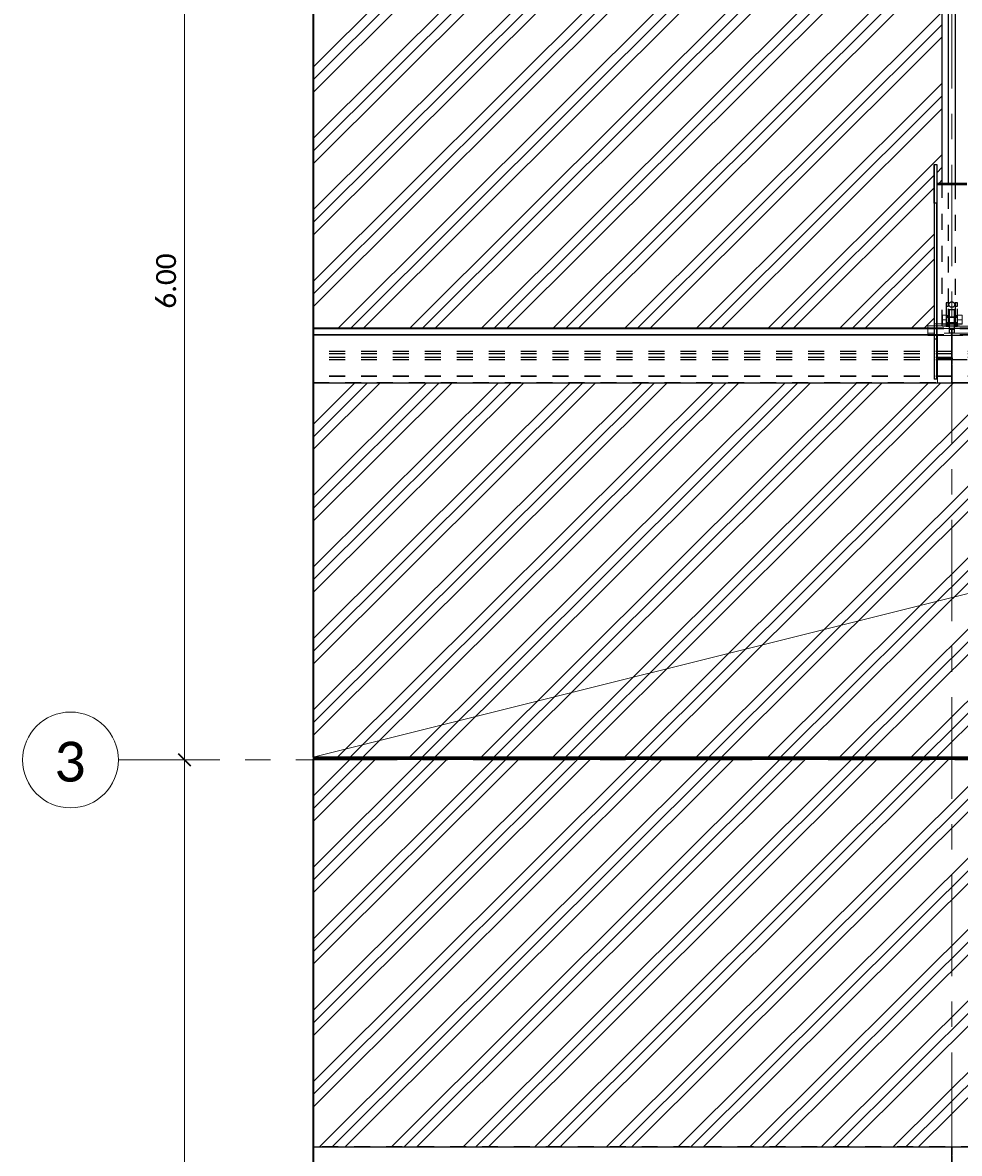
# Model space of a CAD drawing. Header units: metres. Extents: x -25 to 81, y -4 to 26.
# Tile 24 of 53: x 8.15 to 14.02, y 10.3 to 17.38. Entities that reach past the tile are written whole.
import ezdxf

# ---------------------------------------------------------------- set-up
doc = ezdxf.new("R2010")
doc.units = ezdxf.units.M
for name, pattern in [('Rasterlinie', [1.11125, 0.635, -0.15875, 0.15875, -0.15875]), ('Strich', [0.3175, 0.15875, -0.15875]), ('Verdeckt', [0.15, 0.1, -0.05])]:
    doc.linetypes.add(name, pattern=pattern)
for name, color, linetype, lineweight in [('_Verdeckte Linien_', 7, 'Strich', 18), ('A-ANNO-DIMS', 211, 'Continuous', 9), ('A-ANNO-DIMS-50', 211, 'Continuous', 9), ('A-DETL-THIN', 151, 'Continuous', 18), ('A-FLOR', 192, 'Continuous', 35), ('A-FLOR-PATT', 8, 'Continuous', 50), ('S-BEAM', 12, 'Continuous', 35), ('S-BEAM-HDLN', 1, 'Verdeckt', 25), ('S-COLS', 52, 'Continuous', 18), ('S-COLS-HDLN', 52, 'Verdeckt', 25), ('S-GRID', 1, 'Continuous', 9), ('S-GRID-IDEN', 1, 'Continuous', 9), ('Tragwerksverbindungen', 7, 'Continuous', 18)]:
    doc.layers.add(name, color=color, linetype=linetype, lineweight=lineweight)
doc.styles.add('Calibri', font='calibri.ttf', dxfattribs={"height": 0.25})
doc.styles.add('Calibri_2', font='calibri.ttf', dxfattribs={"height": 0.125})
doc.dimstyles.new('Bogen25', dxfattribs={"dimscale": 0.3048, "dimtxt": 0.147169, "dimasz": 0.246063, "dimexe": 0.328084, "dimexo": 0.328084, "dimgap": 0.016404, "dimtad": 1, "dimrnd": 0.001, "dimzin": 0, "dimdsep": 46, "dimtxsty": 'Calibri_2', "dimblk1": 'OBLIQUE', "dimblk2": 'OBLIQUE', "dimsah": 1, "dimcen": 0.09, "dimdle": 0.328084, "dimadec": 0, "dimazin": 0, "dimtfac": 1, "dimtdec": 4, "dimtix": 1, "dimtmove": 0, "dimatfit": 3, "dimfxl": 1, "dimtvp": 1, "dimtolj": 1, "dimtzin": 0, "dimlwd": 18, "dimlwe": 18, "dimarcsym": 2})

# ---------------------------------------------------------------- blocks, each defined once
blk = doc.blocks.new('FP_29-Dach _Draufsicht_')
at = {"layer": 'A-FLOR-PATT', "lineweight": 18}
for p, q in [((-1.4365, 17.1006), (2.4117, 20.9341)), ((-1.4365, 17.1006), (2.4117, 20.9341)), ((-1.4365, 17.0215), (2.4514, 20.8946)), ((-1.4365, 17.0215), (2.4514, 20.8946)), ((-1.4365, 16.9424), (2.4535, 20.8177)), ((-1.4365, 16.9424), (2.4535, 20.8177)), ((-1.4365, 16.6533), (2.5035, 20.5783)), ((-1.4365, 16.6533), (2.5035, 20.5783)), ((-1.4365, 16.5742), (2.5035, 20.4992)), ((-1.4365, 16.5742), (2.5035, 20.4992)), ((-1.4365, 16.4951), (2.5035, 20.4202)), ((-1.4365, 16.4951), (2.5035, 20.4202)), ((-1.4365, 16.206), (2.5035, 20.131)), ((-1.4365, 16.206), (2.5035, 20.131)), ((-1.4365, 16.1269), (2.5035, 20.0519)), ((-1.4365, 16.1269), (2.5035, 20.0519)), ((-1.4365, 16.0478), (2.5035, 19.9729)), ((-1.4365, 16.0478), (2.5035, 19.9729)), ((-1.4365, 15.7587), (2.5035, 19.6837)), ((-1.4365, 15.7587), (2.5035, 19.6837)), ((-1.4365, 15.6796), (2.5035, 19.6046)), ((-1.4365, 15.6796), (2.5035, 19.6046)), ((-1.4365, 15.6005), (2.5035, 19.5255)), ((-1.4365, 15.6005), (2.5035, 19.5255)), ((-1.2823, 15.4649), (2.5035, 19.2364)), ((-1.2823, 15.4649), (2.5035, 19.2364)), ((-1.203, 15.4649), (2.5035, 19.1573)), ((-1.203, 15.4649), (2.5035, 19.1573)), ((-1.1236, 15.4649), (2.5035, 19.0782)), ((-1.1236, 15.4649), (2.5035, 19.0782)), ((-0.8333, 15.4649), (2.5035, 18.7891)), ((-0.8333, 15.4649), (2.5035, 18.7891)), ((-0.7539, 15.4649), (2.5035, 18.71)), ((-0.7539, 15.4649), (2.5035, 18.71)), ((-0.6746, 15.4649), (2.5035, 18.6309)), ((-0.6746, 15.4649), (2.5035, 18.6309)), ((-0.3843, 15.4649), (2.5035, 18.3418)), ((-0.3843, 15.4649), (2.5035, 18.3418)), ((-0.3049, 15.4649), (2.5035, 18.2627)), ((-0.3049, 15.4649), (2.5035, 18.2627)), ((-0.2255, 15.4649), (2.5035, 18.1836)), ((-0.2255, 15.4649), (2.5035, 18.1836)), ((0.0647, 15.4649), (2.5035, 17.8945)), ((0.0647, 15.4649), (2.5035, 17.8945)), ((0.1441, 15.4649), (2.5035, 17.8154)), ((0.1441, 15.4649), (2.5035, 17.8154)), ((0.2235, 15.4649), (2.5035, 17.7363)), ((0.2235, 15.4649), (2.5035, 17.7363)), ((0.5137, 15.4649), (2.5035, 17.4472)), ((0.5137, 15.4649), (2.5035, 17.4472)), ((0.5931, 15.4649), (2.5035, 17.3681)), ((0.5931, 15.4649), (2.5035, 17.3681)), ((0.6725, 15.4649), (2.5035, 17.289)), ((0.6725, 15.4649), (2.5035, 17.289)), ((0.9628, 15.4649), (2.5035, 16.9998)), ((0.9628, 15.4649), (2.5035, 16.9998)), ((1.0421, 15.4649), (2.5035, 16.9208)), ((1.0421, 15.4649), (2.5035, 16.9208)), ((1.1215, 15.4649), (2.5035, 16.8417)), ((1.1215, 15.4649), (2.5035, 16.8417)), ((1.4118, 15.4649), (2.5035, 16.5525)), ((1.4118, 15.4649), (2.5035, 16.5525)), ((1.4911, 15.4649), (2.4535, 16.4237)), ((1.4911, 15.4649), (2.4535, 16.4237)), ((2.4695, 16.4396), (2.5035, 16.4735)), ((2.4695, 16.4396), (2.5035, 16.4735)), ((2.4839, 16.3748), (2.5035, 16.3944)), ((2.4839, 16.3748), (2.5035, 16.3944)), ((1.5705, 15.4649), (2.4535, 16.3446)), ((1.5705, 15.4649), (2.4535, 16.3446)), ((1.8608, 15.4649), (2.4535, 16.0554)), ((1.8608, 15.4649), (2.4535, 16.0554)), ((1.9402, 15.4649), (2.4535, 15.9763)), ((1.9402, 15.4649), (2.4535, 15.9763)), ((2.0195, 15.4649), (2.4535, 15.8973)), ((2.0195, 15.4649), (2.4535, 15.8973)), ((2.3098, 15.4649), (2.4535, 15.6081)), ((2.3098, 15.4649), (2.4535, 15.6081)), ((2.3892, 15.4649), (2.4535, 15.529)), ((2.3892, 15.4649), (2.4535, 15.529)), ((-1.4365, 14.785), (-1.0971, 15.123)), ((-1.4365, 14.3377), (-0.6481, 15.123)), ((-1.4365, 13.8903), (-0.1991, 15.123)), ((-1.4365, 13.443), (0.2499, 15.123)), ((-1.4365, 12.9957), (0.6989, 15.123)), ((-1.4365, 14.7059), (-1.0177, 15.123)), ((-1.4365, 14.2586), (-0.5687, 15.123)), ((-1.4365, 13.8113), (-0.1197, 15.123)), ((-1.4365, 13.364), (0.3293, 15.123)), ((-1.4365, 12.9167), (0.7783, 15.123)), ((-1.4365, 14.864), (-1.1765, 15.123)), ((-1.4365, 14.4167), (-0.7275, 15.123)), ((-1.4365, 13.9694), (-0.2785, 15.123)), ((-1.4365, 13.5221), (0.1706, 15.123)), ((-1.4365, 13.0748), (0.6196, 15.123)), ((-1.4365, 14.785), (-1.0971, 15.123)), ((-1.4365, 14.3377), (-0.6481, 15.123)), ((-1.4365, 13.8903), (-0.1991, 15.123)), ((-1.4365, 13.443), (0.2499, 15.123)), ((-1.4365, 12.9957), (0.6989, 15.123)), ((-1.4365, 14.7059), (-1.0177, 15.123)), ((-1.4365, 14.2586), (-0.5687, 15.123)), ((-1.4365, 13.8113), (-0.1197, 15.123)), ((-1.4365, 13.364), (0.3293, 15.123)), ((-1.4365, 12.9167), (0.7783, 15.123)), ((-1.4365, 14.864), (-1.1765, 15.123)), ((-1.4365, 14.4167), (-0.7275, 15.123)), ((-1.4365, 13.9694), (-0.2785, 15.123)), ((-1.4365, 13.5221), (0.1706, 15.123)), ((-1.4365, 13.0748), (0.6196, 15.123)), ((-1.2828, 12.7806), (1.0686, 15.123)), ((-1.2828, 12.7806), (1.0686, 15.123)), ((-1.2034, 12.7806), (1.148, 15.123)), ((-1.2034, 12.7806), (1.148, 15.123)), ((-1.124, 12.7806), (1.2273, 15.123)), ((-1.124, 12.7806), (1.2273, 15.123)), ((-0.8338, 12.7806), (1.5176, 15.123)), ((-0.8338, 12.7806), (1.5176, 15.123)), ((-0.7544, 12.7806), (1.597, 15.123)), ((-0.7544, 12.7806), (1.597, 15.123)), ((-0.675, 12.7806), (1.6763, 15.123)), ((-0.675, 12.7806), (1.6763, 15.123)), ((-0.3847, 12.7806), (1.9666, 15.123)), ((-0.3847, 12.7806), (1.9666, 15.123)), ((-0.3054, 12.7806), (2.046, 15.123)), ((-0.3054, 12.7806), (2.046, 15.123)), ((-0.226, 12.7806), (2.1254, 15.123)), ((-0.226, 12.7806), (2.1254, 15.123)), ((0.0643, 12.7806), (2.4156, 15.123)), ((0.0643, 12.7806), (2.4156, 15.123)), ((0.1436, 12.7806), (2.4932, 15.1213)), ((0.1436, 12.7806), (2.4932, 15.1213)), ((0.223, 12.7806), (2.5726, 15.1213)), ((0.223, 12.7806), (2.5726, 15.1213)), ((0.5133, 12.7806), (2.8646, 15.123)), ((0.5133, 12.7806), (2.8646, 15.123)), ((0.5927, 12.7806), (2.944, 15.123)), ((0.5927, 12.7806), (2.944, 15.123)), ((0.672, 12.7806), (3.0234, 15.123)), ((0.672, 12.7806), (3.0234, 15.123)), ((0.9623, 12.7806), (3.3136, 15.123)), ((0.9623, 12.7806), (3.3136, 15.123)), ((1.0417, 12.7806), (3.393, 15.123)), ((1.0417, 12.7806), (3.393, 15.123)), ((1.121, 12.7806), (3.4724, 15.123)), ((1.121, 12.7806), (3.4724, 15.123)), ((1.4113, 12.7806), (3.7627, 15.123)), ((1.4113, 12.7806), (3.7627, 15.123)), ((1.4907, 12.7806), (3.842, 15.123)), ((1.4907, 12.7806), (3.842, 15.123)), ((1.5701, 12.7806), (3.9214, 15.123)), ((1.5701, 12.7806), (3.9214, 15.123)), ((1.8603, 12.7806), (4.2117, 15.123)), ((1.8603, 12.7806), (4.2117, 15.123)), ((1.9397, 12.7806), (4.291, 15.123)), ((1.9397, 12.7806), (4.291, 15.123)), ((2.0191, 12.7806), (4.3704, 15.123)), ((2.0191, 12.7806), (4.3704, 15.123)), ((2.3093, 12.7806), (4.6607, 15.123)), ((2.3093, 12.7806), (4.6607, 15.123)), ((2.3887, 12.7806), (4.7401, 15.123)), ((2.3887, 12.7806), (4.7401, 15.123)), ((2.4681, 12.7806), (4.8194, 15.123)), ((2.4681, 12.7806), (4.8194, 15.123))]:
    blk.add_line(p, q, dxfattribs=at)
blk = doc.blocks.new('FP_32-Dach _Draufsicht_')
at = {"layer": 'A-FLOR-PATT', "lineweight": 18}
for p, q in [((-1.4365, 12.4581), (-1.1257, 12.7676)), ((-1.4365, 12.0107), (-0.6767, 12.7676)), ((-1.4365, 11.5634), (-0.2277, 12.7676)), ((-1.4365, 11.1161), (0.2213, 12.7676)), ((-1.4365, 10.6688), (0.6703, 12.7676)), ((-1.4365, 12.379), (-1.0463, 12.7676)), ((-1.4365, 11.9317), (-0.5973, 12.7676)), ((-1.4365, 11.4844), (-0.1483, 12.7676)), ((-1.4365, 11.0371), (0.3007, 12.7676)), ((-1.4365, 10.5897), (0.7497, 12.7676)), ((-1.4365, 12.5371), (-1.2051, 12.7676)), ((-1.4365, 12.0898), (-0.7561, 12.7676)), ((-1.4365, 11.6425), (-0.3071, 12.7676)), ((-1.4365, 11.1952), (0.1419, 12.7676)), ((-1.4365, 10.7479), (0.591, 12.7676)), ((-1.4365, 12.4581), (-1.1257, 12.7676)), ((-1.4365, 12.0107), (-0.6767, 12.7676)), ((-1.4365, 11.5634), (-0.2277, 12.7676)), ((-1.4365, 11.1161), (0.2213, 12.7676)), ((-1.4365, 10.6688), (0.6703, 12.7676)), ((-1.4365, 12.379), (-1.0463, 12.7676)), ((-1.4365, 11.9317), (-0.5973, 12.7676)), ((-1.4365, 11.4844), (-0.1483, 12.7676)), ((-1.4365, 11.0371), (0.3007, 12.7676)), ((-1.4365, 10.5897), (0.7497, 12.7676)), ((-1.4365, 12.5371), (-1.2051, 12.7676)), ((-1.4365, 12.0898), (-0.7561, 12.7676)), ((-1.4365, 11.6425), (-0.3071, 12.7676)), ((-1.4365, 11.1952), (0.1419, 12.7676)), ((-1.4365, 10.7479), (0.591, 12.7676)), ((-1.3954, 10.3415), (1.04, 12.7676)), ((-1.3954, 10.3415), (1.04, 12.7676)), ((-1.3161, 10.3415), (1.1193, 12.7676)), ((-1.3161, 10.3415), (1.1193, 12.7676)), ((-1.2367, 10.3415), (1.1987, 12.7676)), ((-1.2367, 10.3415), (1.1987, 12.7676)), ((-0.9464, 10.3415), (1.489, 12.7676)), ((-0.9464, 10.3415), (1.489, 12.7676)), ((-0.8671, 10.3415), (1.5684, 12.7676)), ((-0.8671, 10.3415), (1.5684, 12.7676)), ((-0.7877, 10.3415), (1.6477, 12.7676)), ((-0.7877, 10.3415), (1.6477, 12.7676)), ((-0.4974, 10.3415), (1.938, 12.7676)), ((-0.4974, 10.3415), (1.938, 12.7676)), ((-0.418, 10.3415), (2.0174, 12.7676)), ((-0.418, 10.3415), (2.0174, 12.7676)), ((-0.3387, 10.3415), (2.0967, 12.7676)), ((-0.3387, 10.3415), (2.0967, 12.7676)), ((-0.0484, 10.3415), (2.387, 12.7676)), ((-0.0484, 10.3415), (2.387, 12.7676)), ((0.031, 10.3415), (2.4664, 12.7676)), ((0.031, 10.3415), (2.4664, 12.7676)), ((0.1104, 10.3415), (2.5458, 12.7676)), ((0.1104, 10.3415), (2.5458, 12.7676)), ((0.4006, 10.3415), (2.836, 12.7676)), ((0.4006, 10.3415), (2.836, 12.7676)), ((0.48, 10.3415), (2.9154, 12.7676)), ((0.48, 10.3415), (2.9154, 12.7676)), ((0.5594, 10.3415), (2.9948, 12.7676)), ((0.5594, 10.3415), (2.9948, 12.7676)), ((0.8496, 10.3415), (3.285, 12.7676)), ((0.8496, 10.3415), (3.285, 12.7676)), ((0.929, 10.3415), (3.3644, 12.7676)), ((0.929, 10.3415), (3.3644, 12.7676)), ((1.0084, 10.3415), (3.4438, 12.7676)), ((1.0084, 10.3415), (3.4438, 12.7676)), ((1.2987, 10.3415), (3.734, 12.7676)), ((1.2987, 10.3415), (3.734, 12.7676)), ((1.378, 10.3415), (3.8134, 12.7676)), ((1.378, 10.3415), (3.8134, 12.7676)), ((1.4574, 10.3415), (3.8928, 12.7676)), ((1.4574, 10.3415), (3.8928, 12.7676)), ((1.7477, 10.3415), (4.1831, 12.7676)), ((1.7477, 10.3415), (4.1831, 12.7676)), ((1.8271, 10.3415), (4.2624, 12.7676)), ((1.8271, 10.3415), (4.2624, 12.7676)), ((1.9064, 10.3415), (4.3418, 12.7676)), ((1.9064, 10.3415), (4.3418, 12.7676)), ((2.1967, 10.3415), (4.6321, 12.7676)), ((2.1967, 10.3415), (4.6321, 12.7676)), ((2.2761, 10.3415), (4.7114, 12.7676)), ((2.2761, 10.3415), (4.7114, 12.7676)), ((2.3555, 10.3415), (4.7908, 12.7676)), ((2.3555, 10.3415), (4.7908, 12.7676))]:
    blk.add_line(p, q, dxfattribs=at)
blk = doc.blocks.new('Rundstahl Träger - RB 36-V40-Dach _Draufsicht_')
at = {"layer": 'S-BEAM', "lineweight": 25}
for p, q in [((2.5435, 16.3748), (2.5435, 19.2329)), ((2.5835, 19.2329), (2.5835, 16.3748))]:
    blk.add_line(p, q, dxfattribs=at)
for start_param, end_param in [(0, 3.141593), (3.154186, 6.270592)]:
    blk.add_ellipse((2.5635, 19.2329), major_axis=(0.02, 0), ratio=0.750552, start_param=start_param, end_param=end_param, dxfattribs=at)
at = {"layer": 'S-BEAM-HDLN'}
for p, q in [((2.5435, 15.6139), (2.5435, 16.3748)), ((2.5835, 16.3748), (2.5835, 15.6139))]:
    blk.add_line(p, q, dxfattribs=at)
for start_param, end_param in [(0.012594, 3.128999), (3.141593, 6.283185)]:
    blk.add_ellipse((2.5635, 15.6139), major_axis=(0.02, 0), ratio=0.750552, start_param=start_param, end_param=end_param, dxfattribs=at)
blk = doc.blocks.new('Öse19 - Öse2-1128098-Dach _Draufsicht_')
at = {"layer": 'S-COLS-HDLN'}
for p, q in [((2.5287, 28.2251), (2.5287, 28.2049)), ((2.5437, 28.2251), (2.5287, 28.2251)), ((2.5287, 28.2049), (2.5287, 28.087)), ((2.5287, 28.2049), (2.5437, 28.2049)), ((2.5437, 28.2049), (2.5437, 28.2251)), ((2.5437, 28.087), (2.5437, 28.2049)), ((2.5287, 28.1463), (2.5437, 28.1463)), ((2.5287, 28.1359), (2.5437, 28.1359)), ((2.5437, 28.0988), (2.5287, 28.0988)), ((2.5287, 28.087), (2.5287, 28.077)), ((2.5287, 28.087), (2.5437, 28.087)), ((2.5437, 28.077), (2.5287, 28.077)), ((2.5437, 28.077), (2.5437, 28.087))]:
    blk.add_line(p, q, dxfattribs=at)
blk = doc.blocks.new('Öse20 - Öse2-1128112-Dach _Draufsicht_')
at = {"layer": 'S-COLS-HDLN'}
for p, q in [((2.5835, 40.0819), (2.5835, 40.0616)), ((2.5985, 40.0819), (2.5835, 40.0819)), ((2.5835, 40.0616), (2.5835, 39.944)), ((2.5835, 40.0616), (2.5985, 40.0616)), ((2.5985, 40.0616), (2.5985, 40.0819)), ((2.5985, 39.944), (2.5985, 40.0616)), ((2.5835, 40.0033), (2.5985, 40.0033)), ((2.5835, 39.9929), (2.5985, 39.9929)), ((2.5985, 39.9558), (2.5835, 39.9558)), ((2.5835, 39.944), (2.5835, 39.934)), ((2.5835, 39.944), (2.5985, 39.944)), ((2.5985, 39.934), (2.5835, 39.934)), ((2.5985, 39.934), (2.5985, 39.944))]:
    blk.add_line(p, q, dxfattribs=at)
blk = doc.blocks.new('SP-TV-Schraube_Mutter_001 - M36-1128529-Dach _Draufsicht_')
at = {"layer": '_Verdeckte Linien_'}
for p, q in [((0, 0.0225), (-0.0275, 0.0225)), ((-0.0275, 0), (-0.0275, 0.0225)), ((-0.0275, 0), (0, 0)), ((-0.018, -0.0698), (-0.018, 0)), ((0.0275, 0.0225), (0, 0.0225)), ((0, 0.0225), (0, 0)), ((0, 0), (0.0275, 0)), ((0.018, 0), (0.018, -0.0698)), ((0.0275, 0.0225), (0.0275, 0)), ((0, -0.0698), (-0.0275, -0.0698)), ((-0.0275, -0.0988), (-0.0275, -0.0698)), ((0.0275, -0.0698), (0, -0.0698)), ((0, -0.0698), (0, -0.0988)), ((0.0275, -0.0698), (0.0275, -0.0988)), ((-0.0275, -0.0988), (0, -0.0988)), ((0, -0.0988), (0.0275, -0.0988))]:
    blk.add_line(p, q, dxfattribs=at)
blk = doc.blocks.new('Verbindungsblech12 - Verbindungsblech2-1128235-Dach _Draufsicht_')
at = {"layer": 'S-COLS-HDLN'}
for p, q in [((2.5605, 27.9041), (2.5605, 27.8697)), ((2.5605, 27.9041), (2.5665, 27.9041)), ((2.5665, 27.8697), (2.5665, 27.9041)), ((2.5665, 27.8814), (2.5605, 27.8814)), ((2.5605, 27.8697), (2.5605, 27.8426)), ((2.5665, 27.8697), (2.5605, 27.8697)), ((2.5605, 27.8426), (2.5605, 27.7387)), ((2.5605, 27.8426), (2.5665, 27.8426)), ((2.5665, 27.8426), (2.5665, 27.8697)), ((2.5665, 27.7387), (2.5665, 27.8426)), ((2.5605, 27.7773), (2.5665, 27.7773)), ((2.5665, 27.7623), (2.5605, 27.7623)), ((2.5605, 27.7387), (2.5605, 27.7261)), ((2.5665, 27.7387), (2.5605, 27.7387)), ((2.5605, 27.7261), (2.5665, 27.7261)), ((2.5665, 27.7261), (2.5665, 27.7387))]:
    blk.add_line(p, q, dxfattribs=at)
blk = doc.blocks.new('HEB Träger - HEB 500-V42-Dach _Draufsicht_')
at = {"layer": 'S-BEAM', "lineweight": 25}
for p, q in [((-1.4365, 15.4655), (-1.4365, 15.463)), ((2.4135, 15.4655), (-1.4365, 15.4655)), ((-1.4365, 15.463), (-1.4365, 15.4244)), ((2.4135, 15.463), (-1.4365, 15.463)), ((-1.4365, 15.4243), (-1.4365, 15.4219)), ((2.4135, 15.4243), (-1.4365, 15.4243)), ((-1.4365, 15.4219), (-1.4365, 15.123)), ((2.4135, 15.4219), (-1.4365, 15.4219)), ((2.4735, 15.123), (-1.4365, 15.123))]:
    blk.add_line(p, q, dxfattribs=at)
at = {"layer": 'S-BEAM-HDLN'}
for p, q in [((2.7135, 15.4655), (2.4136, 15.4655)), ((2.7135, 15.463), (2.4136, 15.463)), ((2.7135, 15.4243), (2.4136, 15.4243)), ((2.7135, 15.4219), (2.4136, 15.4219)), ((46.5635, 15.3208), (-1.4365, 15.3208)), ((46.5635, 15.3064), (-1.4365, 15.3064)), ((46.5635, 15.2821), (-1.4365, 15.2821)), ((46.5635, 15.2677), (-1.4365, 15.2677)), ((46.5635, 15.1666), (-1.4365, 15.1666)), ((46.5635, 15.1642), (-1.4365, 15.1642)), ((-1.4365, 15.1255), (46.5635, 15.1255)), ((2.7735, 15.123), (2.4736, 15.123))]:
    blk.add_line(p, q, dxfattribs=at)
blk = doc.blocks.new('Verbindungsblech13 - Verbindungsblech2-1128357-Dach _Draufsicht_')
at = {"layer": 'S-COLS-HDLN'}
for p, q in [((2.5605, 28.0622), (2.5605, 28.0259)), ((2.5605, 28.0622), (2.5665, 28.0622)), ((2.5665, 28.0496), (2.5605, 28.0496)), ((2.5665, 28.0259), (2.5665, 28.0622)), ((2.5605, 28.0259), (2.5605, 28.0109)), ((2.5665, 28.0259), (2.5605, 28.0259)), ((2.5605, 28.0109), (2.5605, 27.9069)), ((2.5605, 28.0109), (2.5665, 28.0109)), ((2.5665, 28.0109), (2.5665, 28.0259)), ((2.5665, 27.9069), (2.5665, 28.0109)), ((2.5605, 27.9456), (2.5665, 27.9456)), ((2.5665, 27.9185), (2.5605, 27.9185)), ((2.5605, 27.9069), (2.5605, 27.8841)), ((2.5665, 27.9069), (2.5605, 27.9069)), ((2.5665, 27.8841), (2.5665, 27.9069)), ((2.5605, 27.8841), (2.5665, 27.8841))]:
    blk.add_line(p, q, dxfattribs=at)
blk = doc.blocks.new('Lasche richtig13 - Lasche richtig-1128376-Dach _Draufsicht_')
at = {"layer": 'S-COLS-HDLN'}
for p, q in [((2.546, 28.1823), (2.581, 28.1823)), ((2.546, 28.1823), (2.546, 28.1755)), ((2.546, 28.1823), (2.546, 28.0891)), ((2.581, 28.0891), (2.581, 28.1823)), ((2.581, 28.1755), (2.581, 28.1823)), ((2.546, 28.1353), (2.581, 28.1353)), ((2.581, 28.0982), (2.546, 28.0982)), ((2.546, 28.0891), (2.546, 28.0367)), ((2.546, 28.0654), (2.581, 28.0654)), ((2.581, 28.0589), (2.546, 28.0589)), ((2.546, 28.0367), (2.581, 28.0367)), ((2.581, 28.0367), (2.581, 28.0891))]:
    blk.add_line(p, q, dxfattribs=at)
blk = doc.blocks.new('SP-TV-AP-Rechteck_002 - AP-Rechteck-V45-Dach _Draufsicht_')
at = {"layer": '_Verdeckte Linien_'}
for p, q in [((2.7135, 15.4219), (2.4735, 15.4219)), ((2.4735, 15.4219), (2.4735, 15.4202)), ((2.4735, 15.268), (2.4735, 15.4202)), ((2.4735, 15.4202), (2.6735, 15.4202)), ((2.4735, 15.123), (2.7735, 15.123))]:
    blk.add_line(p, q, dxfattribs=at)
at = {"layer": 'Tragwerksverbindungen'}
for p, q in [((2.6735, 15.4202), (2.7735, 15.4202)), ((2.7735, 15.4219), (2.7135, 15.4219)), ((2.7735, 15.4219), (2.7735, 15.4202)), ((2.7735, 15.4202), (2.7735, 15.1213)), ((2.4735, 15.2679), (2.4735, 15.2678)), ((2.4735, 15.1213), (2.4735, 15.2678)), ((2.7735, 15.1213), (2.4735, 15.1213))]:
    blk.add_line(p, q, dxfattribs=at)
blk = doc.blocks.new('SP-TV-AP-Rechteck_002 - AP-Rechteck-V52-Dach _Draufsicht_')
at = {"layer": '_Verdeckte Linien_'}
for p, q in [((2.7135, 15.4655), (2.4135, 15.4655)), ((2.4536, 15.4804), (2.6735, 15.4804)), ((2.6735, 15.4351), (2.4536, 15.4351)), ((2.4536, 15.4202), (2.6735, 15.4202))]:
    blk.add_line(p, q, dxfattribs=at)
at = {"layer": 'Tragwerksverbindungen'}
for p, q in [((2.4135, 15.4351), (2.4135, 15.4804)), ((2.4135, 15.4804), (2.4535, 15.4804)), ((2.4535, 15.4351), (2.4135, 15.4351)), ((2.4135, 15.4351), (2.4135, 15.4202)), ((2.6735, 15.4804), (2.7135, 15.4804)), ((2.7135, 15.4351), (2.6735, 15.4351)), ((2.7135, 15.4804), (2.7135, 15.4351)), ((2.7135, 15.4351), (2.7135, 15.4202)), ((2.4135, 15.4202), (2.4535, 15.4202)), ((2.6735, 15.4202), (2.7135, 15.4202))]:
    blk.add_line(p, q, dxfattribs=at)
blk = doc.blocks.new('SP-TV-AP-Rechteck_002 - AP-Rechteck-V53-Dach _Draufsicht_')
at = {"layer": '_Verdeckte Linien_'}
for p, q in [((2.4535, 15.4936), (2.6735, 15.4936)), ((2.6735, 15.4796), (2.4535, 15.4796)), ((2.6735, 15.4786), (2.4535, 15.4786)), ((2.4535, 15.4647), (2.6735, 15.4647))]:
    blk.add_line(p, q, dxfattribs=at)
at = {"layer": 'Tragwerksverbindungen'}
for p, q in [((2.4535, 15.4796), (2.4535, 15.4936)), ((2.4535, 15.4796), (2.4535, 15.4647)), ((2.6735, 15.4936), (2.6735, 15.4796)), ((2.6735, 15.4796), (2.6735, 15.4647))]:
    blk.add_line(p, q, dxfattribs=at)
blk = doc.blocks.new('HEB Träger - HEB 500-V41-Dach _Draufsicht_')
at = {"layer": 'S-BEAM', "lineweight": 25}
for p, q in [((-1.4365, 22.3421), (-1.4365, 22.3397)), ((-1.4365, 22.3397), (-1.4365, 22.301)), ((46.5635, 22.3397), (-1.4365, 22.3397))]:
    blk.add_line(p, q, dxfattribs=at)
at = {"layer": 'S-BEAM-HDLN'}
blk.add_line((3.9213, 22.3421), (-1.4365, 22.3421), dxfattribs=at)
blk = doc.blocks.new('Verbindungsblech3 - Verbindungsblech2-1136045-Dach _Draufsicht_')
at = {"layer": 'S-COLS'}
for p, q in [((2.5605, 34.9389), (2.5605, 34.9026)), ((2.5605, 34.9389), (2.5665, 34.9389)), ((2.5605, 34.9026), (2.5605, 34.9008)), ((2.5665, 34.9026), (2.5605, 34.9026)), ((2.5665, 34.9026), (2.5665, 34.9389)), ((2.5665, 34.9008), (2.5665, 34.9026))]:
    blk.add_line(p, q, dxfattribs=at)
at = {"layer": 'S-COLS-HDLN'}
for p, q in [((2.5665, 34.9264), (2.5605, 34.9264)), ((2.5605, 34.9008), (2.5605, 34.8876)), ((2.5665, 34.8876), (2.5665, 34.9008)), ((2.5605, 34.8876), (2.5605, 34.7837)), ((2.5605, 34.8876), (2.5665, 34.8876)), ((2.5665, 34.7837), (2.5665, 34.8876)), ((2.5605, 34.8223), (2.5665, 34.8223)), ((2.5665, 34.7953), (2.5605, 34.7953)), ((2.5605, 34.7837), (2.5605, 34.7608)), ((2.5665, 34.7837), (2.5605, 34.7837)), ((2.5605, 34.7608), (2.5665, 34.7608)), ((2.5665, 34.7608), (2.5665, 34.7837))]:
    blk.add_line(p, q, dxfattribs=at)
blk = doc.blocks.new('Raster - 5_0-CAL mit Kreis-650460-Dach _Draufsicht_')
at = {"layer": 'S-GRID-IDEN'}
blk.add_circle((0, 0), 0.006, dxfattribs=at)
blk = doc.blocks.new('DIMBLOCK79-Dach _Draufsicht_')
at = {"layer": 'A-ANNO-DIMS-50', "lineweight": 18}
for p, q in [((9.1672, 18.7637), (9.1202, 18.7637)), ((9.1672, 18.7637), (9.1672, 12.7635)), ((9.1672, 18.7637), (9.2672, 18.7637)), ((9.1672, 12.7635), (9.1202, 12.7635)), ((9.1672, 12.7635), (9.2672, 12.7635))]:
    blk.add_line(p, q, dxfattribs=at)
at = {"layer": 'A-ANNO-DIMS-50', "lineweight": 35}
for p, q in [((9.1672, 18.7637), (9.1297, 18.8012)), ((9.1672, 18.7637), (9.2047, 18.7262)), ((9.1672, 12.7635), (9.1297, 12.801)), ((9.1672, 12.7635), (9.2047, 12.726))]:
    blk.add_line(p, q, dxfattribs=at)
at = {"layer": 'A-ANNO-DIMS-50', "color": 0, "lineweight": 18, "insert": (8.989, 15.5885), "char_height": 0.125, "width": 0.420292, "attachment_point": 1, "rotation": 90, "line_spacing_factor": 1.158048, "style": 'Calibri_2'}
blk.add_mtext('6.00', dxfattribs=at)
blk = doc.blocks.new('_Oblique')
at = {"color": 0, "linetype": 'ByBlock', "lineweight": -2}
blk.add_line((-0.5, -0.5), (0.5, 0.5), dxfattribs=at)
blk = doc.blocks.new('DIMBLOCK80-Dach _Draufsicht_')
at = {"layer": 'A-ANNO-DIMS-50', "lineweight": 18}
for p, q in [((9.1672, 12.7635), (9.1202, 12.7635)), ((9.1672, 12.7635), (9.1672, 6.7635)), ((9.1672, 12.7635), (9.2672, 12.7635)), ((9.1672, 6.7635), (9.1202, 6.7635)), ((9.1672, 6.7635), (9.2672, 6.7635))]:
    blk.add_line(p, q, dxfattribs=at)
at = {"layer": 'A-ANNO-DIMS-50', "lineweight": 35}
for p, q in [((9.1672, 12.7635), (9.1297, 12.801)), ((9.1672, 12.7635), (9.2047, 12.726)), ((9.1672, 6.7635), (9.1297, 6.801)), ((9.1672, 6.7635), (9.2047, 6.726))]:
    blk.add_line(p, q, dxfattribs=at)
at = {"layer": 'A-ANNO-DIMS-50', "color": 0, "lineweight": 18, "insert": (8.989, 9.5884), "char_height": 0.125, "width": 0.420292, "attachment_point": 1, "rotation": 90, "line_spacing_factor": 1.158048, "style": 'Calibri_2'}
blk.add_mtext('6.00', dxfattribs=at)

msp = doc.modelspace()

# ---------------------------------------------------------------- linework, layer by layer
at = {"layer": 'A-DETL-THIN'}
msp.add_line((9.9724, 12.7812), (57.9724, 24.7682), dxfattribs=at)
at = {"layer": 'A-FLOR'}
for p, q in [((9.9724, 24.7682), (9.9724, 12.7812)), ((9.9724, 12.7812), (57.9724, 12.7812)), ((57.9724, 12.7682), (9.9724, 12.7682)), ((9.9724, 12.7682), (9.9724, 0.7812))]:
    msp.add_line(p, q, dxfattribs=at)
at = {"layer": 'S-BEAM', "lineweight": 25}
for p, q in [((13.9124, 16.3748), (13.9124, 20.9147)), ((13.8624, 16.2482), (13.8624, 16.4909)), ((13.8624, 16.4909), (13.8784, 16.4909)), ((13.8624, 16.4909), (13.8624, 15.3997)), ((13.8784, 16.4909), (13.8784, 16.3748)), ((13.8784, 16.4909), (13.8784, 16.3748)), ((13.8784, 16.3748), (14.0664, 16.3748)), ((13.8784, 16.3643), (13.8784, 16.2482)), ((14.0664, 16.3643), (13.8784, 16.3643)), ((13.8784, 16.3643), (13.8784, 15.2679)), ((13.8784, 16.2482), (13.8624, 16.2482)), ((13.8624, 16.2482), (13.8624, 15.1471)), ((13.8784, 15.1471), (13.8784, 16.2482)), ((14.0664, 15.2679), (13.8784, 15.2679)), ((13.8784, 15.1471), (13.8624, 15.1471))]:
    msp.add_line(p, q, dxfattribs=at)
at = {"layer": 'S-BEAM-HDLN'}
for p, q in [((13.8784, 16.3748), (13.8784, 16.3643)), ((13.8784, 16.3748), (13.8784, 16.3643)), ((13.9124, 15.4814), (13.9124, 16.3748)), ((14.0324, 15.4918), (13.9124, 15.4918)), ((13.9124, 15.4814), (14.0324, 15.4814)), ((13.8624, 15.3997), (13.8784, 15.3997)), ((13.8784, 15.2789), (14.0664, 15.2789))]:
    msp.add_line(p, q, dxfattribs=at)
at = {"layer": 'S-GRID', "linetype": 'Rasterlinie'}
for p, q in [((9.9724, 25.3796), (9.9724, -0.0229)), ((13.9724, 25.3796), (13.9724, -0.0229)), ((8.7531, 12.7635), (58.6241, 12.7635))]:
    msp.add_line(p, q, dxfattribs=at)

# ---------------------------------------------------------------- block references
at = {"layer": '_Verdeckte Linien_', "rotation": 89.99999999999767}
msp.add_blockref('SP-TV-Schraube_Mutter_001 - M36-1128529-Dach _Draufsicht_', (13.9375, 15.5195), dxfattribs=at)
at = {"layer": '_Verdeckte Linien_'}
for name in ['SP-TV-AP-Rechteck_002 - AP-Rechteck-V52-Dach _Draufsicht_', 'SP-TV-AP-Rechteck_002 - AP-Rechteck-V53-Dach _Draufsicht_', 'SP-TV-AP-Rechteck_002 - AP-Rechteck-V45-Dach _Draufsicht_']:
    msp.add_blockref(name, (11.4089, 0), dxfattribs=at)
at = {"layer": 'A-FLOR'}
for name in ['FP_29-Dach _Draufsicht_', 'FP_32-Dach _Draufsicht_']:
    msp.add_blockref(name, (11.4089, 0), dxfattribs=at)
at = {"layer": 'S-BEAM-HDLN'}
for name, p in [('Rundstahl Träger - RB 36-V40-Dach _Draufsicht_', (11.4089, 0)), ('HEB Träger - HEB 500-V42-Dach _Draufsicht_', (11.4089, 0)), ('HEB Träger - HEB 500-V41-Dach _Draufsicht_', (11.4089, -12))]:
    msp.add_blockref(name, p, dxfattribs=at)
at = {"layer": 'S-COLS-HDLN'}
for name, p in [('Öse19 - Öse2-1128098-Dach _Draufsicht_', (11.4089, -12.5999)), ('Lasche richtig13 - Lasche richtig-1128376-Dach _Draufsicht_', (11.4089, -12.5999)), ('Öse20 - Öse2-1128112-Dach _Draufsicht_', (11.4089, -24.457)), ('Verbindungsblech13 - Verbindungsblech2-1128357-Dach _Draufsicht_', (11.4089, -12.5999)), ('Verbindungsblech12 - Verbindungsblech2-1128235-Dach _Draufsicht_', (11.4089, -12.5999)), ('Verbindungsblech3 - Verbindungsblech2-1136045-Dach _Draufsicht_', (11.4089, -24.5999))]:
    msp.add_blockref(name, p, dxfattribs=at)
at = {"layer": 'S-GRID-IDEN', "xscale": 49.99999999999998, "yscale": 49.99999999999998, "zscale": 49.99999999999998, "rotation": 269.9999999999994}
msp.add_blockref('Raster - 5_0-CAL mit Kreis-650460-Dach _Draufsicht_', (8.4531, 12.7635), dxfattribs=at)

# ---------------------------------------------------------------- texts
at = {"layer": 'S-GRID-IDEN', "insert": (8.3509, 12.8778), "char_height": 0.25, "width": 0.244515, "attachment_point": 1, "style": 'Calibri'}
msp.add_mtext('3', dxfattribs=at)

# ---------------------------------------------------------------- dimensions: what is measured, and where the dimension line sits
at = {"layer": 'A-ANNO-DIMS', "lineweight": 18}
for base, p1, p2, override, picture, middle in [((9.1672, 12.7635), (9.2202, 18.7637), (9.2202, 12.7635), {"dimpost": '<>', "dimfxl": 6.000129}, 'DIMBLOCK79-Dach _Draufsicht_', (9.0982, 15.7636)), ((9.1672, 6.7635), (9.2202, 12.7635), (9.2202, 6.7635), {"dimpost": '<>', "dimfxl": 6}, 'DIMBLOCK80-Dach _Draufsicht_', (9.0982, 9.7635))]:
    dim = msp.add_linear_dim(base=base, p1=p1, p2=p2, angle=90, dimstyle='Bogen25', override=override, dxfattribs=at)
    dim.commit()
    dim.dimension.update_dxf_attribs({"geometry": picture, "text_midpoint": middle})

doc.saveas('drawing.dxf')
